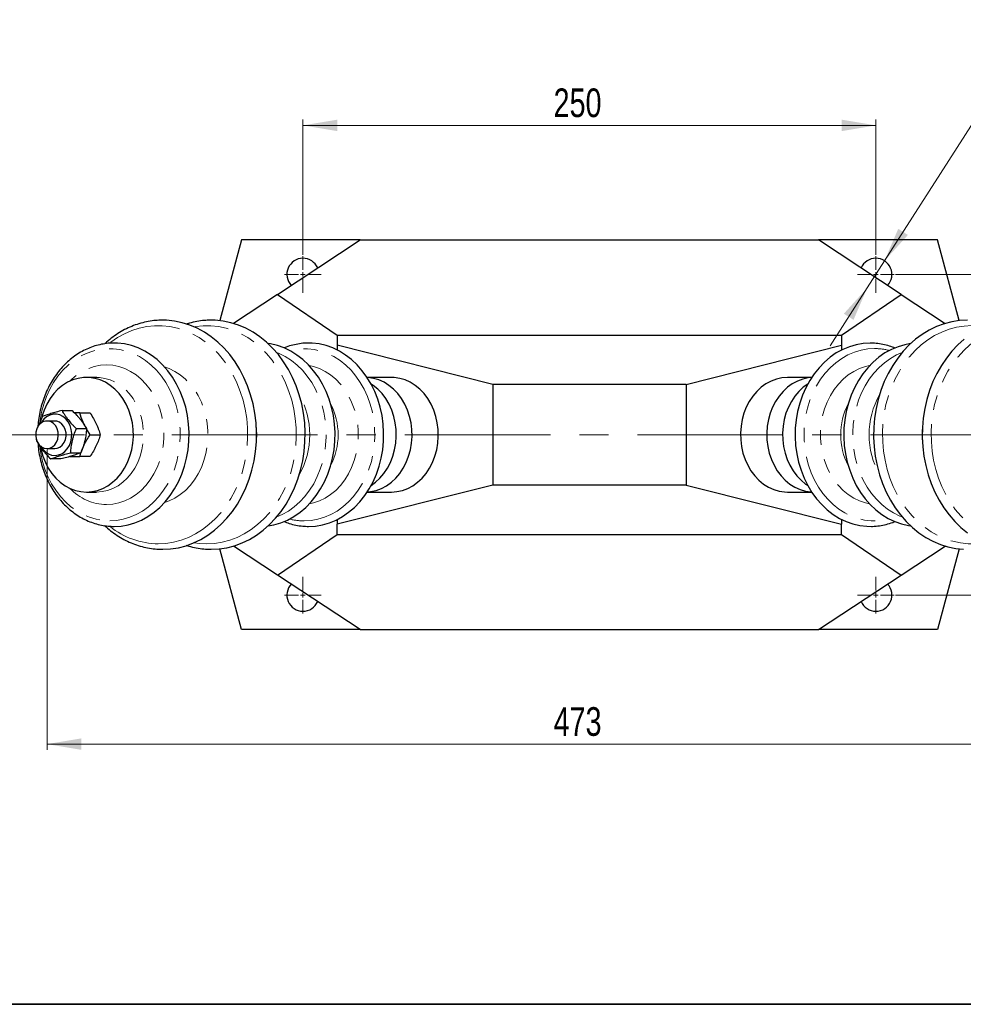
# Model space of a CAD drawing. Header units: millimetres. Extents: x 0 to 400, y -10 to 285.
# Tile 1 of 4: x 68 to 150, y 10 to 96. Entities that reach past the tile are written whole.
import ezdxf

# ---------------------------------------------------------------- set-up
doc = ezdxf.new("R2010")
doc.units = ezdxf.units.MM
doc.linetypes.add('CENTERX2', pattern=[20.32, 12.7, -2.54, 2.54, -2.54])
doc.linetypes.add('PHANTOM', pattern=[12.7, 6.35, -1.27, 1.27, -1.27, 1.27, -1.27])
doc.styles.add('SLDTEXTSTYLE0', font='TXT', dxfattribs={"width": 0.75})
doc.dimstyles.new('SLDDIMSTYLE0', dxfattribs={"dimtxt": 2.5, "dimasz": 3, "dimexe": 0, "dimexo": 0.0625, "dimtad": 1, "dimdec": 0, "dimlfac": 5, "dimrnd": 1e-09, "dimzin": 12, "dimdsep": 46, "dimtxsty": 'SLDTEXTSTYLE0', "dimsah": 1, "dimcen": 0.09, "dimadec": 0, "dimazin": 3, "dimtfac": 1, "dimtdec": 1, "dimtofl": 0, "dimtmove": 0, "dimatfit": 3, "dimfxl": 0, "dimfrac": 2, "dimtolj": 1, "dimtzin": 12, "dimarcsym": 0})
doc.dimstyles.new('SLDDIMSTYLE1', dxfattribs={"dimtxt": 2.5, "dimasz": 3, "dimexe": 0, "dimexo": 0.0625, "dimtad": 1, "dimdec": 1, "dimlfac": 5, "dimrnd": 1e-09, "dimzin": 12, "dimdsep": 46, "dimtxsty": 'SLDTEXTSTYLE0', "dimsah": 1, "dimcen": 0.09, "dimadec": 0, "dimazin": 3, "dimtfac": 1, "dimtdec": 1, "dimtofl": 0, "dimtmove": 0, "dimatfit": 3, "dimfxl": 0, "dimfrac": 2, "dimtolj": 1, "dimtzin": 12, "dimarcsym": 0})
doc.dimstyles.new('SLDDIMSTYLE5', dxfattribs={"dimtxt": 2.5, "dimasz": 3, "dimexe": 0, "dimexo": 0.0625, "dimtad": 1, "dimdec": 1, "dimlfac": 5, "dimrnd": 1e-09, "dimzin": 12, "dimdsep": 46, "dimtxsty": 'SLDTEXTSTYLE0', "dimsah": 1, "dimcen": 0, "dimadec": 0, "dimazin": 3, "dimtfac": 1, "dimtdec": 1, "dimtmove": 0, "dimatfit": 3, "dimfxl": 0, "dimfrac": 2, "dimtolj": 1, "dimtzin": 12, "dimarcsym": 0})

# ---------------------------------------------------------------- blocks, each defined once
blk = doc.blocks.new('_D_9')
at = {"color": 7, "linetype": 'Continuous', "lineweight": 0}
for p, q in [((92.788, 75.408), (92.788, 87.208)), ((142.788, 75.408), (142.788, 87.208)), ((92.788, 86.708), (142.788, 86.708))]:
    blk.add_line(p, q, dxfattribs=at)
at = {"color": 7, "linetype": 'Continuous', "lineweight": 18}
for points in [[(92.788, 86.708), (95.788, 86.208), (95.788, 87.208)], [(142.788, 86.708), (139.788, 87.208), (139.788, 86.208)]]:
    blk.add_solid(points, dxfattribs=at)
at = {"color": 7, "linetype": 'Continuous', "lineweight": 18, "insert": (114.663, 89.931), "char_height": 2.5, "attachment_point": 1, "style": 'SLDTEXTSTYLE0'}
blk.add_mtext('250', dxfattribs=at)
blk = doc.blocks.new('_D_10')
at = {"color": 7, "linetype": 'Continuous', "lineweight": 0}
for p, q in [((144.488, 73.708), (176.833, 73.708)), ((176.333, 73.708), (176.333, 45.708)), ((144.488, 45.708), (176.833, 45.708))]:
    blk.add_line(p, q, dxfattribs=at)
at = {"color": 7, "linetype": 'Continuous', "lineweight": 18}
for points in [[(176.333, 73.708), (175.833, 70.708), (176.833, 70.708)], [(176.333, 45.708), (176.833, 48.708), (175.833, 48.708)]]:
    blk.add_solid(points, dxfattribs=at)
at = {"color": 7, "linetype": 'Continuous', "lineweight": 18, "insert": (173.11, 56.583), "char_height": 2.5, "attachment_point": 1, "rotation": 90, "style": 'SLDTEXTSTYLE0'}
blk.add_mtext('140', dxfattribs=at)
blk = doc.blocks.new('_D_11')
at = {"color": 7, "linetype": 'Continuous', "lineweight": 0}
for p, q in [((143.544, 74.887), (154.883, 92.594)), ((154.883, 92.594), (170.561, 92.594)), ((142.033, 72.529), (143.544, 74.887)), ((142.033, 72.529), (138.798, 67.477))]:
    blk.add_line(p, q, dxfattribs=at)
at = {"color": 7, "linetype": 'Continuous', "lineweight": 18}
for points in [[(143.544, 74.887), (145.583, 77.144), (144.74, 77.683)], [(142.033, 72.529), (139.994, 70.273), (140.837, 69.733)]]:
    blk.add_solid(points, dxfattribs=at)
at = {"color": 7, "linetype": 'Continuous', "lineweight": 18, "char_height": 2.5, "attachment_point": 1, "style": 'SLDTEXTSTYLE0'}
for s, insert in [('4×', (157.883, 95.816)), ('%%c', (162.644, 95.816)), ('14', (166.394, 95.816))]:
    blk.add_mtext(s, dxfattribs=dict(at, insert=insert))
blk = doc.blocks.new('_D_12')
at = {"color": 7, "linetype": 'Continuous', "lineweight": 0}
for p, q in [((70.453, 58.408), (70.453, 32.208)), ((165.124, 58.408), (165.124, 32.208)), ((70.453, 32.708), (165.124, 32.708))]:
    blk.add_line(p, q, dxfattribs=at)
at = {"color": 7, "linetype": 'Continuous', "lineweight": 18}
for points in [[(70.453, 32.708), (73.453, 32.208), (73.453, 33.208)], [(165.124, 32.708), (162.124, 33.208), (162.124, 32.208)]]:
    blk.add_solid(points, dxfattribs=at)
at = {"color": 7, "linetype": 'Continuous', "lineweight": 18, "insert": (114.663, 35.931), "char_height": 2.5, "attachment_point": 1, "style": 'SLDTEXTSTYLE0'}
blk.add_mtext('473', dxfattribs=at)
blk = doc.blocks.new('SW_CENTERMARKSYMBOL_3')
at = {"color": 0, "linetype": 'Continuous', "lineweight": 18}
for p, q in [((0, 0.4), (0, 1.6)), ((-0.4, 0), (-1.6, 0)), ((0, 0), (-0.2, 0)), ((0, 0), (0, 0.2)), ((0, 0), (0, -0.2)), ((0, 0), (0.2, 0)), ((0.4, 0), (1.6, 0)), ((0, -0.4), (0, -1.6))]:
    blk.add_line(p, q, dxfattribs=at)
blk = doc.blocks.new('SW_CENTERMARKSYMBOL_4')
at = {"color": 0, "linetype": 'Continuous', "lineweight": 18}
for p, q in [((0, 0.4), (0, 1.6)), ((-0.4, 0), (-1.6, 0)), ((0, 0), (-0.2, 0)), ((0, 0), (0, 0.2)), ((0, 0), (0, -0.2)), ((0, 0), (0.2, 0)), ((0.4, 0), (1.6, 0)), ((0, -0.4), (0, -1.6))]:
    blk.add_line(p, q, dxfattribs=at)
blk = doc.blocks.new('SW_CENTERMARKSYMBOL_5')
at = {"color": 0, "linetype": 'Continuous', "lineweight": 18}
for p, q in [((0, 0.4), (0, 1.6)), ((-0.4, 0), (-1.6, 0)), ((0, 0), (-0.2, 0)), ((0, 0), (0, 0.2)), ((0, 0), (0, -0.2)), ((0, 0), (0.2, 0)), ((0.4, 0), (1.6, 0)), ((0, -0.4), (0, -1.6))]:
    blk.add_line(p, q, dxfattribs=at)
blk = doc.blocks.new('SW_CENTERMARKSYMBOL_6')
at = {"color": 0, "linetype": 'Continuous', "lineweight": 18}
for p, q in [((0, 0.4), (0, 1.6)), ((-0.4, 0), (-1.6, 0)), ((0, 0), (-0.2, 0)), ((0, 0), (0, 0.2)), ((0, 0), (0, -0.2)), ((0, 0), (0.2, 0)), ((0.4, 0), (1.6, 0)), ((0, -0.4), (0, -1.6))]:
    blk.add_line(p, q, dxfattribs=at)

msp = doc.modelspace()

# ---------------------------------------------------------------- linework, layer by layer
at = {"color": 7, "linetype": 'Continuous', "lineweight": 25}
for p, q in [((87.412, 76.708), (85.526, 69.668)), ((97.788, 76.708), (87.412, 76.708)), ((90.574, 71.956), (97.788, 76.708)), ((97.788, 76.708), (137.788, 76.708)), ((145.003, 71.956), (137.788, 76.708)), ((148.165, 76.708), (137.788, 76.708)), ((150.051, 69.668), (148.165, 76.708)), ((90.574, 71.956), (86.731, 69.424)), ((90.574, 71.956), (95.788, 68.408)), ((139.788, 68.408), (145.003, 71.956)), ((145.003, 71.956), (148.846, 69.424)), ((95.788, 68.408), (95.788, 67.512)), ((95.788, 68.408), (139.788, 68.408)), ((139.788, 68.408), (139.788, 67.512)), ((109.356, 64.108), (95.788, 67.512)), ((95.788, 67.512), (95.788, 67.099)), ((126.221, 64.108), (139.788, 67.512)), ((139.788, 67.512), (139.788, 67.099)), ((74.779, 64.708), (73.894, 64.708)), ((74.811, 64.708), (74.779, 64.708)), ((100.508, 64.708), (98.396, 64.708)), ((137.181, 64.708), (135.069, 64.708)), ((126.221, 64.108), (109.356, 64.108)), ((109.356, 64.108), (109.356, 55.308)), ((126.221, 64.108), (126.221, 55.308)), ((71.762, 61.818), (72.652, 61.818)), ((73.315, 61.608), (74.205, 61.608)), ((71.141, 60.908), (70.453, 60.908)), ((73.013, 60.242), (73.902, 60.242)), ((74.214, 59.708), (73.9, 60.217)), ((69.544, 59.313), (69.527, 59.174)), ((74.214, 59.708), (75.103, 59.708)), ((70.453, 58.508), (71.141, 58.508)), ((71.667, 57.598), (70.777, 57.598)), ((72.52, 58.132), (73.41, 58.132)), ((73.315, 57.808), (73.417, 58.122)), ((74.205, 57.808), (73.315, 57.808)), ((109.356, 55.308), (95.788, 51.904)), ((126.221, 55.308), (109.356, 55.308)), ((126.221, 55.308), (139.788, 51.904)), ((73.894, 54.708), (74.779, 54.708)), ((98.396, 54.708), (100.508, 54.708)), ((135.069, 54.708), (137.181, 54.708)), ((95.788, 52.317), (95.788, 51.904)), ((95.788, 51.008), (95.788, 51.904)), ((139.788, 52.317), (139.788, 51.904)), ((139.788, 51.008), (139.788, 51.904)), ((90.574, 47.461), (95.788, 51.008)), ((95.788, 51.008), (139.788, 51.008)), ((139.788, 51.008), (145.003, 47.461)), ((90.574, 47.461), (86.731, 49.992)), ((145.003, 47.461), (148.846, 49.992)), ((87.412, 42.708), (85.526, 49.748)), ((150.051, 49.748), (148.165, 42.708)), ((97.788, 42.708), (90.574, 47.461)), ((137.788, 42.708), (145.003, 47.461)), ((97.788, 42.708), (87.412, 42.708)), ((97.788, 42.708), (137.788, 42.708)), ((148.165, 42.708), (137.788, 42.708))]:
    msp.add_line(p, q, dxfattribs=at)
at = {"color": 7, "linetype": 'CENTERX2', "lineweight": 18}
msp.add_line((61.039, 59.708), (171.715, 59.708), dxfattribs=at)
at = {"color": 7, "linetype": 'Continuous', "lineweight": 35}
msp.add_line((16, 10), (400, 10), dxfattribs=at)
at = {"color": 7, "linetype": 'Continuous', "lineweight": 25, "flags": 128}
for points in [[(80.547, 49.708), (81.233, 49.743), (81.914, 49.848), (82.585, 50.022), (83.241, 50.264), (83.879, 50.573), (84.494, 50.945), (85.081, 51.379), (85.636, 51.871), (86.155, 52.419), (86.635, 53.017), (87.072, 53.662), (87.464, 54.35), (87.807, 55.075), (88.099, 55.833), (88.338, 56.618), (88.523, 57.425), (88.651, 58.247), (88.723, 59.08), (88.737, 59.918), (88.694, 60.754), (88.594, 61.582), (88.437, 62.397), (88.225, 63.194), (87.959, 63.966), (87.642, 64.708), (87.274, 65.415), (86.859, 66.082), (86.4, 66.705), (85.9, 67.278), (85.362, 67.798), (84.791, 68.262), (84.19, 68.665), (83.563, 69.006), (82.915, 69.281), (82.251, 69.49), (81.574, 69.629), (80.89, 69.699), (80.343, 69.705)], [(84.792, 49.708), (85.477, 49.743), (86.158, 49.848), (86.829, 50.022), (87.486, 50.264), (88.124, 50.573), (88.738, 50.945), (89.325, 51.379), (89.88, 51.871), (90.399, 52.419), (90.879, 53.017), (91.317, 53.662), (91.708, 54.35), (92.051, 55.075), (92.343, 55.833), (92.583, 56.618), (92.767, 57.425), (92.896, 58.247), (92.967, 59.08), (92.982, 59.918), (92.939, 60.754), (92.838, 61.582), (92.682, 62.397), (92.47, 63.194), (92.204, 63.966), (91.886, 64.708), (91.518, 65.415), (91.104, 66.082), (90.645, 66.705), (90.144, 67.278), (89.607, 67.798), (89.035, 68.262), (88.434, 68.665), (87.807, 69.006), (87.16, 69.281), (86.495, 69.49), (85.819, 69.629), (85.135, 69.699), (84.587, 69.705)], [(150.785, 69.708), (150.1, 69.673), (149.419, 69.568), (148.748, 69.394), (148.091, 69.152), (147.453, 68.844), (146.839, 68.471), (146.252, 68.037), (145.697, 67.545), (145.178, 66.998), (144.698, 66.4), (144.26, 65.754), (143.869, 65.067), (143.526, 64.341), (143.234, 63.583), (142.994, 62.798), (142.81, 61.992), (142.681, 61.169), (142.61, 60.336), (142.595, 59.499), (142.638, 58.663), (142.739, 57.834), (142.895, 57.019), (143.107, 56.223), (143.373, 55.45), (143.691, 54.708), (144.059, 54.001), (144.473, 53.334), (144.932, 52.712), (145.433, 52.138), (145.97, 51.618), (146.542, 51.155), (147.143, 50.751), (147.77, 50.41), (148.417, 50.135), (149.082, 49.927), (149.758, 49.787), (150.442, 49.717)], [(150.496, 68.037), (149.941, 67.545), (149.422, 66.998), (148.942, 66.4), (148.505, 65.754), (148.113, 65.067), (147.77, 64.341), (147.478, 63.583), (147.239, 62.798), (147.054, 61.992), (146.926, 61.169), (146.854, 60.336), (146.84, 59.499), (146.883, 58.663), (146.983, 57.834), (147.14, 57.019), (147.352, 56.223), (147.618, 55.45), (147.935, 54.708), (148.303, 54.001), (148.718, 53.334), (149.177, 52.712), (149.677, 52.138), (150.215, 51.618), (150.786, 51.155)], [(76.303, 51.708), (76.917, 51.743), (77.525, 51.849), (78.122, 52.023), (78.704, 52.265), (79.264, 52.572), (79.799, 52.942), (80.302, 53.371), (80.771, 53.856), (81.2, 54.392), (81.587, 54.976), (81.926, 55.6), (82.217, 56.261), (82.455, 56.953), (82.639, 57.668), (82.768, 58.401), (82.84, 59.146), (82.854, 59.896), (82.811, 60.644), (82.711, 61.384), (82.554, 62.109), (82.343, 62.813), (82.078, 63.49), (81.762, 64.133), (81.399, 64.738), (80.991, 65.298), (80.541, 65.81), (80.055, 66.267), (79.535, 66.668), (78.987, 67.006), (78.416, 67.281), (77.825, 67.489), (77.222, 67.629), (76.61, 67.699), (76.203, 67.707)], [(89.76, 51.757), (90.258, 51.849), (90.856, 52.023), (91.437, 52.265), (91.998, 52.572), (92.532, 52.942), (93.036, 53.371), (93.504, 53.856), (93.934, 54.392), (94.32, 54.976), (94.66, 55.6), (94.95, 56.261), (95.189, 56.953), (95.373, 57.668), (95.502, 58.401), (95.573, 59.146), (95.588, 59.896), (95.545, 60.644), (95.444, 61.384), (95.288, 62.109), (95.076, 62.813), (94.811, 63.49), (94.496, 64.133), (94.132, 64.738), (93.724, 65.298), (93.275, 65.81), (92.788, 66.267), (92.269, 66.668), (91.721, 67.006), (91.149, 67.281), (90.559, 67.489), (89.955, 67.629), (89.76, 67.659)], [(93.281, 51.708), (93.894, 51.743), (94.503, 51.849), (95.1, 52.023), (95.682, 52.265), (96.242, 52.572), (96.777, 52.942), (97.28, 53.371), (97.749, 53.856), (98.178, 54.392), (98.564, 54.976), (98.904, 55.6), (99.195, 56.261), (99.433, 56.953), (99.617, 57.668), (99.746, 58.401), (99.818, 59.146), (99.832, 59.896), (99.789, 60.644), (99.689, 61.384), (99.532, 62.109), (99.32, 62.813), (99.056, 63.49), (98.74, 64.133), (98.377, 64.738), (97.969, 65.298), (97.519, 65.81), (97.033, 66.267), (96.513, 66.668), (95.965, 67.006), (95.393, 67.281), (94.803, 67.489), (94.2, 67.629), (93.588, 67.699), (93.181, 67.707)], [(142.296, 67.708), (141.682, 67.673), (141.074, 67.568), (140.477, 67.394), (139.895, 67.152), (139.335, 66.845), (138.8, 66.475), (138.297, 66.046), (137.828, 65.561), (137.399, 65.024), (137.013, 64.441), (136.673, 63.816), (136.382, 63.155), (136.144, 62.464), (135.96, 61.749), (135.831, 61.015), (135.759, 60.27), (135.745, 59.521), (135.788, 58.773), (135.888, 58.033), (136.045, 57.308), (136.257, 56.604), (136.521, 55.927), (136.837, 55.283), (137.2, 54.679), (137.608, 54.118), (138.058, 53.607), (138.544, 53.149), (139.064, 52.749), (139.612, 52.41), (140.184, 52.135), (140.774, 51.927), (141.377, 51.787), (141.989, 51.717), (142.396, 51.709)], [(145.817, 67.659), (145.319, 67.568), (144.721, 67.394), (144.14, 67.152), (143.579, 66.845), (143.045, 66.475), (142.541, 66.046), (142.073, 65.561), (141.643, 65.024), (141.257, 64.441), (140.917, 63.816), (140.627, 63.155), (140.388, 62.464), (140.204, 61.749), (140.075, 61.015), (140.004, 60.27), (139.989, 59.521), (140.032, 58.773), (140.133, 58.033), (140.289, 57.308), (140.501, 56.604), (140.766, 55.927), (141.081, 55.283), (141.445, 54.679), (141.853, 54.118), (142.302, 53.607), (142.789, 53.149), (143.308, 52.749), (143.856, 52.41), (144.428, 52.135), (145.018, 51.927), (145.622, 51.787), (145.817, 51.757)], [(73.894, 54.708), (74.378, 54.743), (74.856, 54.848), (75.32, 55.021), (75.764, 55.26), (76.182, 55.561), (76.568, 55.921), (76.916, 56.333), (77.222, 56.793), (77.481, 57.294), (77.689, 57.829), (77.845, 58.39), (77.945, 58.97), (77.988, 59.56), (77.974, 60.152), (77.902, 60.738), (77.774, 61.31), (77.592, 61.859), (77.357, 62.377), (77.074, 62.859), (76.747, 63.296), (76.379, 63.683), (75.977, 64.013), (75.545, 64.284), (75.09, 64.49), (74.618, 64.629), (74.137, 64.699), (73.651, 64.699), (73.169, 64.629), (72.698, 64.49), (72.243, 64.284), (71.811, 64.013), (71.409, 63.683), (71.041, 63.296), (70.714, 62.859), (70.431, 62.377), (70.196, 61.859), (70.014, 61.31), (70.012, 61.302)], [(98.4, 54.713), (98.698, 54.743), (99.176, 54.848), (99.64, 55.021), (100.084, 55.26), (100.502, 55.561), (100.887, 55.921), (101.236, 56.333), (101.541, 56.793), (101.8, 57.294), (102.009, 57.829), (102.165, 58.39), (102.264, 58.97), (102.308, 59.56), (102.293, 60.152), (102.222, 60.738), (102.094, 61.31), (101.911, 61.859), (101.677, 62.377), (101.394, 62.859), (101.067, 63.296), (100.699, 63.683), (100.296, 64.013), (99.865, 64.284), (99.41, 64.49), (98.938, 64.629), (98.456, 64.699), (98.4, 64.703)], [(100.508, 54.708), (100.992, 54.743), (101.47, 54.848), (101.934, 55.021), (102.378, 55.26), (102.796, 55.561), (103.182, 55.921), (103.53, 56.333), (103.836, 56.793), (104.095, 57.294), (104.303, 57.829), (104.459, 58.39), (104.559, 58.97), (104.602, 59.56), (104.587, 60.152), (104.516, 60.738), (104.388, 61.31), (104.206, 61.859), (103.971, 62.377), (103.688, 62.859), (103.361, 63.296), (102.993, 63.683), (102.591, 64.013), (102.159, 64.284), (101.704, 64.49), (101.232, 64.629), (100.751, 64.699), (100.508, 64.708)], [(135.069, 64.708), (134.585, 64.673), (134.107, 64.568), (133.643, 64.395), (133.199, 64.157), (132.781, 63.855), (132.395, 63.496), (132.047, 63.083), (131.741, 62.623), (131.482, 62.122), (131.274, 61.587), (131.118, 61.026), (131.018, 60.446), (130.975, 59.856), (130.989, 59.264), (131.061, 58.678), (131.189, 58.107), (131.371, 57.558), (131.606, 57.039), (131.889, 56.558), (132.216, 56.121), (132.584, 55.734), (132.986, 55.403), (133.418, 55.133), (133.873, 54.926), (134.345, 54.787), (134.826, 54.717), (135.069, 54.708)], [(137.177, 64.703), (136.879, 64.673), (136.401, 64.568), (135.937, 64.395), (135.493, 64.157), (135.075, 63.855), (134.69, 63.496), (134.341, 63.083), (134.036, 62.623), (133.777, 62.122), (133.568, 61.587), (133.412, 61.026), (133.312, 60.446), (133.269, 59.856), (133.284, 59.264), (133.355, 58.678), (133.483, 58.107), (133.666, 57.558), (133.9, 57.039), (134.183, 56.558), (134.51, 56.121), (134.878, 55.734), (135.281, 55.403), (135.712, 55.133), (136.167, 54.926), (136.639, 54.787), (137.121, 54.717), (137.177, 54.713)], [(98.738, 55.28), (99.125, 55.561), (99.511, 55.921), (99.859, 56.333), (100.165, 56.793), (100.424, 57.294), (100.633, 57.829), (100.788, 58.39), (100.888, 58.97), (100.931, 59.56), (100.917, 60.152), (100.845, 60.738), (100.717, 61.31), (100.535, 61.859), (100.3, 62.377), (100.017, 62.859), (99.69, 63.296), (99.322, 63.683), (98.92, 64.013), (98.738, 64.137)], [(136.839, 64.137), (136.452, 63.855), (136.066, 63.496), (135.718, 63.083), (135.412, 62.623), (135.153, 62.122), (134.944, 61.587), (134.789, 61.026), (134.689, 60.446), (134.646, 59.856), (134.66, 59.264), (134.732, 58.678), (134.86, 58.107), (135.042, 57.558), (135.277, 57.039), (135.559, 56.558), (135.887, 56.121), (136.255, 55.734), (136.657, 55.403), (136.839, 55.28)], [(69.91, 58.707), (70.079, 58.452), (70.308, 58.217), (70.571, 58.043), (70.857, 57.937), (71.155, 57.903), (71.452, 57.944), (71.737, 58.056), (71.997, 58.237), (72.222, 58.477), (72.403, 58.768), (72.532, 59.097), (72.604, 59.452), (72.617, 59.817), (72.569, 60.177), (72.462, 60.518), (72.301, 60.827), (72.093, 61.089), (71.846, 61.295), (71.57, 61.436), (71.276, 61.506), (70.977, 61.502), (70.685, 61.425), (70.411, 61.278), (70.167, 61.067), (69.963, 60.8), (69.91, 60.709)], [(70.453, 58.508), (70.697, 58.546), (70.926, 58.657), (71.125, 58.833), (71.282, 59.065), (71.387, 59.337), (71.434, 59.633), (71.418, 59.933), (71.342, 60.219), (71.21, 60.473), (71.03, 60.679), (70.814, 60.824), (70.576, 60.899), (70.329, 60.899), (70.091, 60.824), (69.875, 60.679), (69.695, 60.473), (69.563, 60.219), (69.487, 59.933), (69.471, 59.633), (69.518, 59.337), (69.623, 59.065), (69.78, 58.833), (69.979, 58.657), (70.208, 58.546), (70.453, 58.508)], [(71.141, 58.508), (71.34, 58.533), (71.573, 58.631), (71.779, 58.796), (71.945, 59.018), (72.06, 59.284), (72.118, 59.576), (72.114, 59.877), (72.049, 60.167), (71.927, 60.429), (71.756, 60.645), (71.545, 60.802), (71.31, 60.89), (71.141, 60.908)], [(69.905, 58.572), (69.943, 58.39), (70.098, 57.829), (70.307, 57.294), (70.566, 56.793), (70.872, 56.333), (71.22, 55.921), (71.606, 55.561), (72.024, 55.26), (72.468, 55.021), (72.932, 54.848), (73.41, 54.743), (73.894, 54.708)]]:
    msp.add_lwpolyline(points, dxfattribs=at)
at = {"color": 8, "linetype": 'PHANTOM', "lineweight": 18, "flags": 128}
for points in [[(80.166, 50.188), (80.837, 50.223), (81.502, 50.328), (82.158, 50.503), (82.799, 50.746), (83.42, 51.056), (84.017, 51.429), (84.586, 51.864), (85.122, 52.357), (85.621, 52.904), (86.08, 53.502), (86.496, 54.145), (86.864, 54.83), (87.183, 55.551), (87.449, 56.303), (87.662, 57.08), (87.82, 57.876), (87.92, 58.686), (87.964, 59.503), (87.949, 60.322), (87.877, 61.137), (87.748, 61.941), (87.563, 62.728), (87.323, 63.493), (87.03, 64.23), (86.686, 64.934), (86.294, 65.598), (85.856, 66.22), (85.377, 66.793), (84.858, 67.313), (84.306, 67.777), (83.722, 68.182), (83.112, 68.524), (82.48, 68.8), (81.832, 69.009), (81.171, 69.15), (80.502, 69.22), (79.831, 69.22), (79.162, 69.15), (78.501, 69.009), (77.852, 68.8), (77.221, 68.524), (76.611, 68.182), (76.027, 67.777), (75.953, 67.72)], [(84.411, 50.188), (85.081, 50.223), (85.747, 50.328), (86.402, 50.503), (87.043, 50.746), (87.665, 51.056), (88.262, 51.429), (88.831, 51.864), (89.367, 52.357), (89.866, 52.904), (90.325, 53.502), (90.74, 54.145), (91.108, 54.83), (91.427, 55.551), (91.694, 56.303), (91.907, 57.08), (92.064, 57.876), (92.165, 58.686), (92.208, 59.503), (92.194, 60.322), (92.121, 61.137), (91.992, 61.941), (91.807, 62.728), (91.567, 63.493), (91.274, 64.23), (90.93, 64.934), (90.538, 65.598), (90.101, 66.22), (89.621, 66.793), (89.103, 67.313), (88.55, 67.777), (87.966, 68.182), (87.357, 68.524), (86.725, 68.8), (86.076, 69.009), (85.415, 69.15), (84.746, 69.22), (84.075, 69.22), (83.407, 69.15), (83.292, 69.13)], [(151.166, 69.229), (150.496, 69.194), (149.83, 69.088), (149.175, 68.913), (148.534, 68.67), (147.912, 68.361), (147.315, 67.987), (146.746, 67.553), (146.21, 67.06), (145.711, 66.512), (145.252, 65.915), (144.837, 65.271), (144.469, 64.586), (144.15, 63.865), (143.883, 63.114), (143.67, 62.337), (143.513, 61.541), (143.412, 60.731), (143.369, 59.913), (143.383, 59.094), (143.455, 58.28), (143.585, 57.476), (143.77, 56.688), (144.01, 55.923), (144.303, 55.186), (144.647, 54.483), (145.039, 53.818), (145.476, 53.197), (145.956, 52.624), (146.474, 52.103), (147.027, 51.639), (147.61, 51.235), (148.22, 50.893), (148.852, 50.616), (149.501, 50.407), (150.162, 50.267), (150.831, 50.196), (151.502, 50.196), (152.17, 50.267), (152.285, 50.286)], [(155.411, 69.229), (154.74, 69.194), (154.075, 69.088), (153.419, 68.913), (152.778, 68.67), (152.157, 68.361), (151.56, 67.987), (150.991, 67.553), (150.455, 67.06), (149.956, 66.512), (149.497, 65.915), (149.081, 65.271), (148.713, 64.586), (148.394, 63.865), (148.128, 63.114), (147.915, 62.337), (147.757, 61.541), (147.657, 60.731), (147.613, 59.913), (147.628, 59.094), (147.7, 58.28), (147.829, 57.476), (148.014, 56.688), (148.254, 55.923), (148.547, 55.186), (148.891, 54.483), (149.283, 53.818), (149.721, 53.197), (150.2, 52.624), (150.719, 52.103), (151.271, 51.639), (151.855, 51.235), (152.465, 50.893), (153.097, 50.616), (153.745, 50.407), (154.406, 50.267), (155.075, 50.196), (155.746, 50.196), (156.415, 50.267), (157.076, 50.407), (157.725, 50.616), (158.356, 50.893), (158.966, 51.235), (159.55, 51.639), (159.624, 51.696)], [(75.922, 52.188), (76.517, 52.223), (77.106, 52.328), (77.684, 52.502), (78.245, 52.743), (78.785, 53.049), (79.298, 53.417), (79.78, 53.845), (80.225, 54.326), (80.631, 54.859), (80.992, 55.436), (81.306, 56.053), (81.57, 56.705), (81.781, 57.384), (81.937, 58.085), (82.038, 58.802), (82.081, 59.527), (82.066, 60.253), (81.995, 60.974), (81.866, 61.684), (81.682, 62.375), (81.444, 63.041), (81.155, 63.676), (80.817, 64.275), (80.433, 64.83), (80.007, 65.338), (79.543, 65.793), (79.045, 66.191), (78.518, 66.529), (77.967, 66.803), (77.396, 67.01), (76.812, 67.15), (76.22, 67.22), (75.624, 67.22), (75.032, 67.15), (74.448, 67.01), (73.877, 66.803), (73.326, 66.529), (72.799, 66.191), (72.301, 65.793), (71.837, 65.338), (71.411, 64.83), (71.027, 64.275), (70.689, 63.676), (70.399, 63.041), (70.162, 62.375), (69.978, 61.684), (69.849, 60.974), (69.833, 60.851)], [(92.9, 52.188), (93.494, 52.223), (94.083, 52.328), (94.661, 52.502), (95.223, 52.743), (95.763, 53.049), (96.276, 53.417), (96.758, 53.845), (97.203, 54.326), (97.608, 54.859), (97.97, 55.436), (98.284, 56.053), (98.548, 56.705), (98.759, 57.384), (98.915, 58.085), (99.016, 58.802), (99.059, 59.527), (99.044, 60.253), (98.972, 60.974), (98.844, 61.684), (98.66, 62.375), (98.422, 63.041), (98.133, 63.676), (97.795, 64.275), (97.411, 64.83), (96.985, 65.338), (96.521, 65.793), (96.023, 66.191), (95.496, 66.529), (94.945, 66.803), (94.374, 67.01), (93.79, 67.15), (93.197, 67.22), (92.602, 67.22), (92.01, 67.15), (91.614, 67.063)], [(142.677, 67.229), (142.083, 67.194), (141.494, 67.089), (140.916, 66.915), (140.354, 66.674), (139.814, 66.368), (139.301, 65.999), (138.819, 65.572), (138.374, 65.09), (137.968, 64.558), (137.607, 63.981), (137.293, 63.363), (137.029, 62.712), (136.818, 62.032), (136.662, 61.331), (136.561, 60.615), (136.518, 59.89), (136.533, 59.163), (136.604, 58.442), (136.733, 57.733), (136.917, 57.041), (137.155, 56.375), (137.444, 55.74), (137.782, 55.142), (138.166, 54.587), (138.592, 54.079), (139.056, 53.624), (139.554, 53.226), (140.081, 52.888), (140.632, 52.614), (141.203, 52.406), (141.787, 52.266), (142.38, 52.196), (142.975, 52.196), (143.567, 52.266), (143.963, 52.353)], [(90.496, 52.531), (90.978, 52.743), (91.518, 53.049), (92.031, 53.417), (92.513, 53.845), (92.959, 54.326), (93.364, 54.859), (93.725, 55.436), (94.04, 56.053), (94.303, 56.705), (94.514, 57.384), (94.671, 58.085), (94.771, 58.802), (94.814, 59.527), (94.8, 60.253), (94.728, 60.974), (94.6, 61.684), (94.416, 62.375), (94.178, 63.041), (93.889, 63.676), (93.55, 64.275), (93.167, 64.83), (92.741, 65.338), (92.276, 65.793), (91.779, 66.191), (91.251, 66.529), (90.7, 66.803), (90.496, 66.885)], [(145.081, 66.885), (144.598, 66.674), (144.059, 66.368), (143.546, 65.999), (143.064, 65.572), (142.618, 65.09), (142.213, 64.558), (141.852, 63.981), (141.537, 63.363), (141.274, 62.712), (141.063, 62.032), (140.906, 61.331), (140.806, 60.615), (140.763, 59.89), (140.777, 59.163), (140.849, 58.442), (140.977, 57.733), (141.161, 57.041), (141.399, 56.375), (141.688, 55.74), (142.027, 55.142), (142.41, 54.587), (142.836, 54.079), (143.3, 53.624), (143.798, 53.226), (144.326, 52.888), (144.877, 52.614), (145.081, 52.531)], [(75.65, 53.613), (76.19, 53.648), (76.724, 53.755), (77.245, 53.932), (77.747, 54.176), (78.225, 54.485), (78.672, 54.856), (79.084, 55.283), (79.456, 55.762), (79.783, 56.288), (80.062, 56.853), (80.289, 57.452), (80.462, 58.078), (80.578, 58.722), (80.636, 59.378), (80.636, 60.038), (80.578, 60.694), (80.462, 61.339), (80.289, 61.964), (80.062, 62.563), (79.783, 63.129), (79.456, 63.654), (79.084, 64.134), (78.672, 64.561), (78.225, 64.931), (77.747, 65.24), (77.245, 65.485), (76.724, 65.661), (76.19, 65.768), (75.65, 65.804), (75.111, 65.768), (74.577, 65.661), (74.056, 65.485), (73.554, 65.24), (73.076, 64.931), (72.629, 64.561), (72.45, 64.387)], [(80.713, 53.791), (81.108, 53.932), (81.61, 54.176), (82.088, 54.485), (82.535, 54.856), (82.947, 55.283), (83.319, 55.762), (83.646, 56.288), (83.925, 56.853), (84.152, 57.452), (84.325, 58.078), (84.441, 58.722), (84.5, 59.378), (84.5, 60.038), (84.441, 60.694), (84.325, 61.339), (84.152, 61.964), (83.925, 62.563), (83.646, 63.129), (83.319, 63.654), (82.947, 64.134), (82.535, 64.561), (82.088, 64.931), (81.61, 65.24), (81.108, 65.485), (80.713, 65.625)], [(93.34, 53.675), (93.702, 53.755), (94.223, 53.932), (94.725, 54.176), (95.202, 54.485), (95.65, 54.856), (96.062, 55.283), (96.434, 55.762), (96.761, 56.288), (97.04, 56.853), (97.267, 57.452), (97.439, 58.078), (97.556, 58.722), (97.614, 59.378), (97.614, 60.038), (97.556, 60.694), (97.439, 61.339), (97.267, 61.964), (97.04, 62.563), (96.761, 63.129), (96.434, 63.654), (96.062, 64.134), (95.65, 64.561), (95.202, 64.931), (94.725, 65.24), (94.223, 65.485), (93.702, 65.661), (93.34, 65.742)], [(142.237, 65.742), (141.875, 65.661), (141.354, 65.485), (140.852, 65.24), (140.375, 64.931), (139.927, 64.561), (139.515, 64.134), (139.143, 63.654), (138.816, 63.129), (138.537, 62.563), (138.31, 61.964), (138.138, 61.339), (138.021, 60.694), (137.963, 60.038), (137.963, 59.378), (138.021, 58.722), (138.138, 58.078), (138.31, 57.452), (138.537, 56.853), (138.816, 56.288), (139.143, 55.762), (139.515, 55.283), (139.927, 54.856), (140.375, 54.485), (140.852, 54.176), (141.354, 53.932), (141.875, 53.755), (142.237, 53.675)], [(74.779, 54.708), (75.264, 54.743), (75.741, 54.848), (76.206, 55.021), (76.65, 55.26), (77.068, 55.561), (77.453, 55.921), (77.801, 56.333), (78.107, 56.793), (78.366, 57.294), (78.575, 57.829), (78.73, 58.39), (78.83, 58.97), (78.873, 59.56), (78.859, 60.152), (78.787, 60.738), (78.659, 61.31), (78.477, 61.859), (78.243, 62.377), (77.96, 62.859), (77.632, 63.296), (77.265, 63.683), (76.862, 64.013), (76.431, 64.284), (75.976, 64.49), (75.504, 64.629), (75.022, 64.699), (74.811, 64.708)], [(69.818, 58.686), (69.906, 58.085), (70.063, 57.384), (70.274, 56.705), (70.538, 56.053), (70.852, 55.436), (71.213, 54.859), (71.619, 54.326), (72.064, 53.845), (72.546, 53.417), (73.059, 53.049), (73.599, 52.743), (74.16, 52.502), (74.738, 52.328), (75.327, 52.223), (75.922, 52.188)], [(83.292, 50.286), (83.74, 50.223), (84.411, 50.188)]]:
    msp.add_lwpolyline(points, dxfattribs=at)
at = {"color": 7, "linetype": 'Continuous', "lineweight": 25}
for centre, start, end in [((92.788, 73.708), 23.28602, 223.46219), ((142.788, 73.708), 316.53781, 156.71398), ((92.788, 45.708), 136.53781, 270), ((142.788, 45.708), 270, 43.46219), ((92.788, 45.708), 270, 336.71398), ((142.788, 45.708), 203.28602, 270)]:
    msp.add_arc(centre, 1.4, start, end, dxfattribs=at)
at = {"color": 8, "linetype": 'PHANTOM', "lineweight": 18}
for centre, radius, start, end in [((142.673, 62.122), 5.107, 75.36824, 89.95248), ((86.219, 59.708), 7.165, 330.54026, 29.45974), ((149.357, 59.708), 7.165, 150.54026, 209.45974), ((89.954, 59.708), 5.905, 332.81297, 27.18703), ((145.623, 59.708), 5.905, 152.81297, 207.18703), ((81.32, 59.708), 7.432, 354.72382, 5.27618), ((154.257, 59.708), 7.432, 174.72382, 185.27618), ((75.721, 58.096), 4.484, 223.15721, 269.09241), ((80.227, 56.993), 6.806, 231.06803, 269.4913), ((92.904, 57.294), 5.107, 255.36824, 269.95248)]:
    msp.add_arc(centre, radius, start, end, dxfattribs=at)
at = {"color": 7, "linetype": 'Continuous', "lineweight": 25}
for points, knots in [([(80.336, 69.701), (80.151, 69.693), (79.746, 69.675), (79.124, 69.571), (78.477, 69.406), (77.843, 69.177), (77.226, 68.89), (76.629, 68.545), (76.06, 68.139), (75.679, 67.838), (75.499, 67.659), (75.488, 67.648)], [0, 0, 0, 0, 0.1056901, 0.2318547, 0.3580726, 0.4844204, 0.6109601, 0.737735, 0.8647677, 0.9920613, 1, 1, 1, 1]), ([(84.58, 69.701), (84.395, 69.693), (83.99, 69.675), (83.37, 69.567), (82.899, 69.46), (82.653, 69.37), (82.618, 69.357)], [0, 0, 0, 0, 0.2787225, 0.6114396, 0.9442975, 1, 1, 1, 1]), ([(76.199, 67.703), (76.164, 67.704), (75.932, 67.709), (75.501, 67.658), (74.914, 67.546), (74.339, 67.367), (73.779, 67.129), (73.239, 66.832), (72.723, 66.478), (72.235, 66.071), (71.78, 65.614), (71.359, 65.109), (70.978, 64.561), (70.639, 63.975), (70.345, 63.354), (70.098, 62.704), (69.9, 62.031), (69.756, 61.338), (69.673, 60.783), (69.657, 60.459), (69.652, 60.372)], [0, 0, 0, 0, 0.010409, 0.070124, 0.12983, 0.189584, 0.249436, 0.309425, 0.369575, 0.429892, 0.490371, 0.550995, 0.611743, 0.672591, 0.733514, 0.794495, 0.855517, 0.916568, 0.977641, 1, 1, 1, 1]), ([(93.177, 67.703), (93.142, 67.704), (92.909, 67.709), (92.479, 67.658), (91.893, 67.543), (91.444, 67.414), (91.199, 67.306), (91.138, 67.28)], [0, 0, 0, 0, 0.0498052, 0.3355178, 0.6211908, 0.9070896, 1, 1, 1, 1]), ([(144.471, 67.269), (144.31, 67.333), (143.96, 67.47), (143.403, 67.607), (142.838, 67.694), (142.467, 67.704), (142.296, 67.708)], [0, 0, 0, 0, 0.230205, 0.499677, 0.76845, 1, 1, 1, 1]), ([(70.019, 61.284), (69.939, 61.087), (69.84, 60.844), (69.777, 60.592), (69.765, 60.544)], [0, 0, 0, 0, 0.809198, 1, 1, 1, 1]), ([(71.762, 61.818), (71.59, 61.775), (71.422, 61.731), (71.099, 61.642), (70.943, 61.597), (70.721, 61.529), (70.649, 61.506), (70.51, 61.461), (70.443, 61.438), (70.25, 61.371), (70.131, 61.327), (70.019, 61.284)], [0, 0, 0, 0, 0.25, 0.25, 0.5, 0.5, 0.625, 0.625, 0.75, 0.75, 1, 1, 1, 1]), ([(71.762, 61.818), (71.834, 61.69), (71.912, 61.561), (72.044, 61.362), (72.091, 61.295), (72.188, 61.162), (72.239, 61.095), (72.397, 60.896), (72.511, 60.764), (72.692, 60.567), (72.754, 60.502), (72.882, 60.372), (72.947, 60.307), (73.013, 60.242)], [0, 0, 0, 0, 0.25, 0.25, 0.375, 0.375, 0.5, 0.5, 0.75, 0.75, 0.875, 0.875, 1, 1, 1, 1]), ([(72.652, 61.818), (72.783, 61.69), (72.91, 61.561), (73.093, 61.362), (73.153, 61.295), (73.268, 61.162), (73.323, 61.095), (73.481, 60.896), (73.576, 60.764), (73.707, 60.567), (73.749, 60.502), (73.828, 60.372), (73.866, 60.307), (73.902, 60.242)], [0, 0, 0, 0, 0.25, 0.25, 0.375, 0.375, 0.5, 0.5, 0.75, 0.75, 0.875, 0.875, 1, 1, 1, 1]), ([(73.315, 61.608), (73.268, 61.608), (73.109, 61.608), (72.959, 61.608), (72.853, 61.608)], [0, 0, 0, 0, 0.297561, 1, 1, 1, 1]), ([(73.795, 60.419), (73.726, 60.549), (73.515, 60.95), (73.396, 61.343), (73.315, 61.608)], [0, 0, 0, 0, 0.3242135, 1, 1, 1, 1]), ([(74.205, 61.608), (74.308, 61.453), (74.407, 61.296), (74.59, 60.98), (74.675, 60.82), (74.79, 60.577), (74.826, 60.496), (74.893, 60.335), (74.924, 60.256), (75.011, 60.019), (75.06, 59.863), (75.103, 59.708)], [0, 0, 0, 0, 0.25, 0.25, 0.5, 0.5, 0.625, 0.625, 0.75, 0.75, 1, 1, 1, 1]), ([(72.52, 58.132), (72.531, 58.304), (72.547, 58.478), (72.594, 58.827), (72.626, 59.004), (72.689, 59.272), (72.712, 59.362), (72.763, 59.541), (72.79, 59.63), (72.877, 59.895), (72.943, 60.07), (73.013, 60.242)], [0, 0, 0, 0, 0.25, 0.25, 0.5, 0.5, 0.625, 0.625, 0.75, 0.75, 1, 1, 1, 1]), ([(73.902, 60.242), (73.892, 60.07), (73.876, 59.896), (73.827, 59.545), (73.795, 59.367), (73.732, 59.097), (73.709, 59.007), (73.658, 58.829), (73.631, 58.74), (73.544, 58.477), (73.479, 58.304), (73.41, 58.132)], [0, 0, 0, 0, 0.25, 0.25, 0.5, 0.5, 0.625, 0.625, 0.75, 0.75, 1, 1, 1, 1]), ([(73.437, 58.184), (73.45, 58.225), (73.516, 58.434), (73.681, 58.801), (73.932, 59.273), (74.119, 59.562), (74.214, 59.708)], [0, 0, 0, 0, 0.08087, 0.418758, 0.706716, 1, 1, 1, 1]), ([(75.103, 59.708), (75.06, 59.553), (75.01, 59.397), (74.895, 59.083), (74.829, 58.923), (74.716, 58.682), (74.675, 58.601), (74.59, 58.44), (74.545, 58.359), (74.407, 58.121), (74.308, 57.964), (74.205, 57.808)], [0, 0, 0, 0, 0.25, 0.25, 0.5, 0.5, 0.625, 0.625, 0.75, 0.75, 1, 1, 1, 1]), ([(69.527, 59.174), (69.599, 59.045), (69.678, 58.915), (69.852, 58.653), (69.948, 58.521), (70.107, 58.32), (70.163, 58.253), (70.278, 58.119), (70.337, 58.052), (70.519, 57.855), (70.646, 57.726), (70.777, 57.598)], [0, 0, 0, 0, 0.25, 0.25, 0.5, 0.5, 0.625, 0.625, 0.75, 0.75, 1, 1, 1, 1]), ([(69.658, 58.961), (69.67, 58.806), (69.7, 58.414), (69.809, 57.795), (69.975, 57.108), (70.194, 56.442), (70.461, 55.802), (70.776, 55.192), (71.134, 54.619), (71.535, 54.085), (71.974, 53.597), (72.448, 53.158), (72.953, 52.771), (73.485, 52.441), (74.039, 52.169), (74.611, 51.957), (75.196, 51.808), (75.761, 51.723), (76.132, 51.713), (76.303, 51.708)], [0, 0, 0, 0, 0.039823, 0.100753, 0.161694, 0.222641, 0.283587, 0.344523, 0.405432, 0.466295, 0.527086, 0.587776, 0.648336, 0.708739, 0.768964, 0.829002, 0.888861, 0.948565, 1, 1, 1, 1]), ([(70.777, 57.598), (70.89, 57.642), (71.009, 57.686), (71.265, 57.775), (71.403, 57.82), (71.626, 57.888), (71.702, 57.911), (71.859, 57.956), (71.938, 57.979), (72.181, 58.045), (72.349, 58.089), (72.52, 58.132)], [0, 0, 0, 0, 0.25, 0.25, 0.5, 0.5, 0.625, 0.625, 0.75, 0.75, 1, 1, 1, 1]), ([(73.41, 58.132), (73.297, 58.089), (73.178, 58.045), (72.923, 57.957), (72.787, 57.912), (72.566, 57.844), (72.489, 57.821), (72.332, 57.776), (72.252, 57.753), (72.008, 57.686), (71.839, 57.642), (71.667, 57.598)], [0, 0, 0, 0, 0.25, 0.25, 0.5, 0.5, 0.625, 0.625, 0.75, 0.75, 1, 1, 1, 1]), ([(72.44, 57.808), (72.461, 57.808), (72.719, 57.808), (73.03, 57.808), (73.315, 57.808)], [0, 0, 0, 0, 0.081804, 1, 1, 1, 1]), ([(75.478, 51.777), (75.65, 51.625), (76, 51.315), (76.567, 50.913), (77.164, 50.559), (77.783, 50.264), (78.419, 50.029), (79.068, 49.856), (79.714, 49.749), (80.209, 49.711), (80.483, 49.709), (80.547, 49.708)], [0, 0, 0, 0, 0.118072, 0.240682, 0.363047, 0.485144, 0.606966, 0.728523, 0.849846, 0.964513, 1, 1, 1, 1]), ([(91.106, 52.147), (91.267, 52.084), (91.617, 51.946), (92.174, 51.809), (92.739, 51.723), (93.109, 51.713), (93.281, 51.708)], [0, 0, 0, 0, 0.230205, 0.499677, 0.76845, 1, 1, 1, 1]), ([(142.4, 51.714), (142.435, 51.713), (142.668, 51.708), (143.098, 51.758), (143.684, 51.873), (144.133, 52.003), (144.378, 52.11), (144.438, 52.137)], [0, 0, 0, 0, 0.049805, 0.335518, 0.621191, 0.90709, 1, 1, 1, 1]), ([(82.601, 50.064), (82.622, 50.055), (82.855, 49.968), (83.313, 49.86), (83.958, 49.748), (84.453, 49.711), (84.727, 49.709), (84.792, 49.708)], [0, 0, 0, 0, 0.030997, 0.330688, 0.629804, 0.912509, 1, 1, 1, 1])]:
    msp.add_open_spline(points, degree=3, knots=knots, dxfattribs=at)

# ---------------------------------------------------------------- block references
at = {"color": 7, "linetype": 'Continuous', "lineweight": 18}
for name, p in [('SW_CENTERMARKSYMBOL_3', (92.788, 73.708)), ('SW_CENTERMARKSYMBOL_5', (142.788, 73.708)), ('SW_CENTERMARKSYMBOL_4', (92.788, 45.708)), ('SW_CENTERMARKSYMBOL_6', (142.788, 45.708))]:
    msp.add_blockref(name, p, dxfattribs=at)

# ---------------------------------------------------------------- dimensions: what is measured, and where the dimension line sits
dim = msp.add_diameter_dim_2p(p1=(143.544, 74.887), p2=(142.033, 72.529), text='4×<>', dimstyle='SLDDIMSTYLE5', dxfattribs=at)
dim.commit()
dim.dimension.update_dxf_attribs({"geometry": '_D_11', "text_midpoint": (164.222, 94.682), "dimtype": 163})
dim = msp.add_linear_dim(base=(142.788, 86.708), p1=(92.788, 75.308), p2=(142.788, 75.308), dimstyle='SLDDIMSTYLE1', dxfattribs=at)
dim.commit()
dim.dimension.update_dxf_attribs({"geometry": '_D_9', "text_midpoint": (117.788, 86.708), "dimtype": 160})
for base, p1, p2, angle, dimstyle, picture, middle in [((176.333, 45.708), (144.388, 73.708), (144.388, 45.708), 90, 'SLDDIMSTYLE1', '_D_10', (176.333, 59.708)), ((165.124, 32.708), (70.453, 58.508), (165.124, 58.508), 0, 'SLDDIMSTYLE0', '_D_12', (117.788, 32.708))]:
    dim = msp.add_linear_dim(base=base, p1=p1, p2=p2, angle=angle, dimstyle=dimstyle, dxfattribs=at)
    dim.commit()
    dim.dimension.update_dxf_attribs({"geometry": picture, "text_midpoint": middle, "dimtype": 160})

doc.saveas('drawing.dxf')
